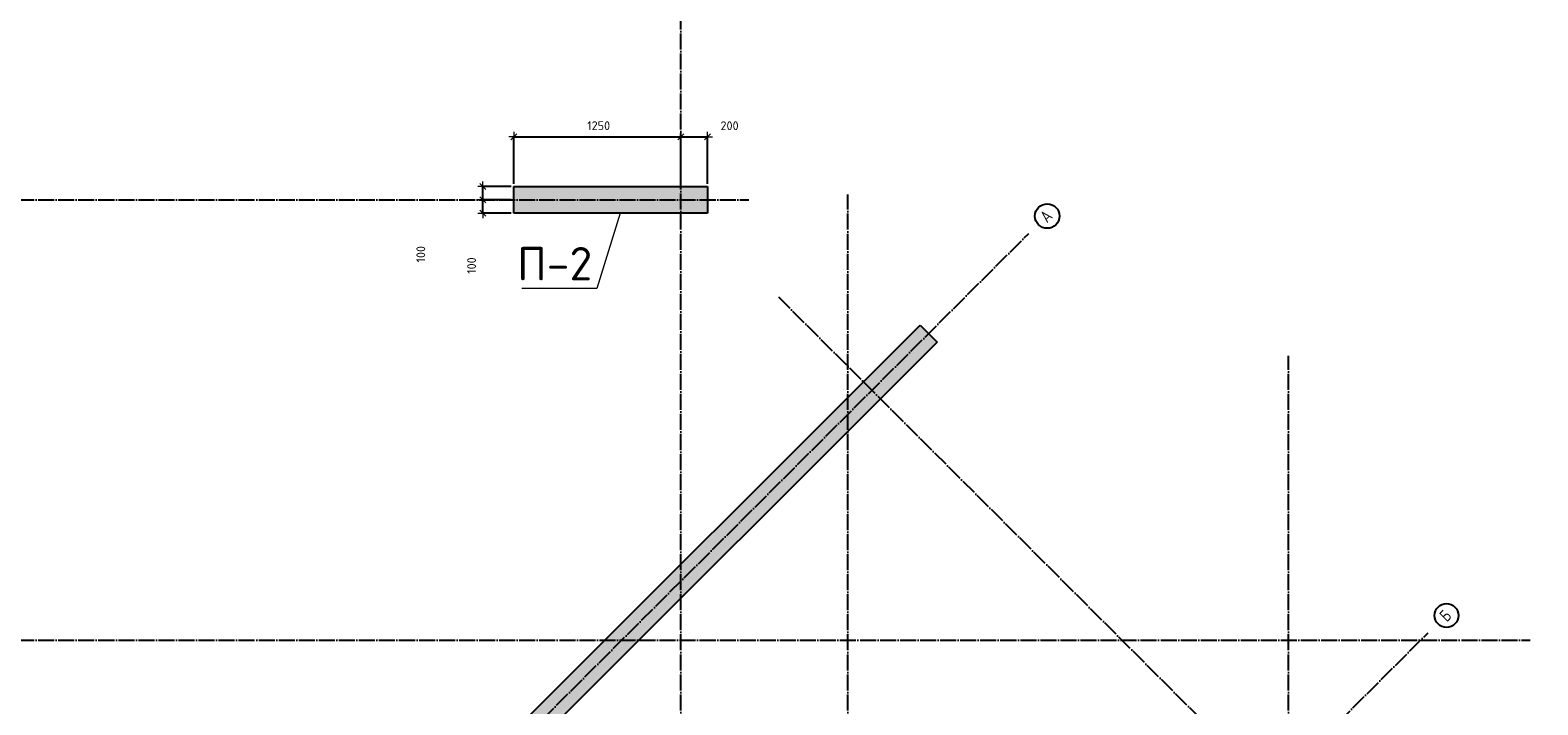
# Model space of a CAD drawing. Header units: millimetres. Extents: x -3057 to 112233, y -2869 to 47508.
# Tile 33 of 48: x 59028 to 70318, y 18015 to 23071. Entities that reach past the tile are written whole.
import ezdxf

# ---------------------------------------------------------------- set-up
doc = ezdxf.new("R2010")
doc.units = ezdxf.units.MM
doc.header["$PDMODE"] = 65
doc.linetypes.add('______11', pattern=[150, 120, -15, 0, -15])
doc.linetypes.add('______5', pattern=[330, 240, -30, 30, -30])
doc.layers.add('Высотная отметка (отверстия)', color=7, linetype='Continuous', lineweight=13)
doc.layers.add('Размерная линия_ общее', color=7, linetype='Continuous', lineweight=13)
doc.layers.add('Осевая линия_ общее', color=7, linetype='______5', lineweight=13, true_color=0xa0a0a0)
doc.styles.add('ISOCPEUR', font='ISOCPEUR')
doc.dimstyles.new('DIMSTYLE_3', dxfattribs={"dimtxt": 66, "dimasz": 75, "dimexe": 0, "dimexo": 0, "dimgap": 33, "dimtad": 2, "dimdec": 0, "dimrnd": 5, "dimzin": 12, "dimdsep": 46, "dimtxsty": 'ISOCPEUR', "dimblk1": 'ALL_ML_STRICH', "dimblk2": 'ALL_ML_STRICH', "dimsah": 1, "dimcen": 0, "dimclrd": 7, "dimclre": 256, "dimclrt": 7, "dimadec": 0, "dimazin": 0, "dimtfac": 1, "dimtdec": 0, "dimtix": 1, "dimtmove": 2, "dimatfit": 3, "dimfxl": 0, "dimtzin": 0, "dimlwd": 0, "dimlwe": -3, "dimarcsym": 0})
doc.dimstyles.new('DIMSTYLE_7', dxfattribs={"dimtxt": 66, "dimasz": 75, "dimexe": 0, "dimexo": 0, "dimgap": 33, "dimtad": 2, "dimdec": 0, "dimrnd": 5, "dimzin": 12, "dimdsep": 46, "dimtxsty": 'ISOCPEUR', "dimblk1": 'ALL_ML_STRICH', "dimblk2": 'ALL_ML_STRICH', "dimsah": 1, "dimcen": 0, "dimclrd": 7, "dimclre": 256, "dimclrt": 7, "dimadec": 0, "dimazin": 0, "dimtfac": 1, "dimtdec": 0, "dimtix": 1, "dimtmove": 2, "dimatfit": 3, "dimfxl": 0, "dimtvp": 1.2, "dimtzin": 0, "dimlwd": 0, "dimlwe": -3, "dimarcsym": 0})

# ---------------------------------------------------------------- blocks, each defined once
blk = doc.blocks.new('СЛОЖНЫЙ_ОБЪЕКТ_0')
at = {"layer": 'Осевая линия_ общее', "color": 253, "linetype": '______11', "lineweight": -3, "true_color": 0xa0a0a0, "transparency": 33554687}
for p, q in [((63900, -2590), (63900, 47490)), ((47230, 21800), (64410, 21800)), ((65150, -2590), (65150, 21840)), ((50552, 5594), (66505, 21547)), ((71087, 14617), (64624, 21080)), ((68450, -2590), (68450, 20630)), ((53543, 2603), (69496, 18556)), ((47230, 18500), (70260, 18500))]:
    blk.add_line(p, q, dxfattribs=at)
at = {"layer": 'Осевая линия_ общее', "color": 7, "linetype": 'Continuous', "lineweight": 25, "transparency": 33554687}
for centre, radius in [((66644, 21678), 91.7), ((69634, 18685), 89.6)]:
    blk.add_circle(centre, radius, dxfattribs=at)
at = {"layer": 'Осевая линия_ общее', "color": 7, "linetype": 'Continuous', "lineweight": 25, "transparency": 33554687, "char_height": 90, "attachment_point": 7, "rotation": 45, "style": 'ISOCPEUR'}
for s, insert, width in [('\\W0.82;А', (66643, 21622), 117.79), ('\\W0.80;Б', (69636, 18632), 107.95)]:
    blk.add_mtext(s, dxfattribs=dict(at, insert=insert, width=width))
blk = doc.blocks.new('ALL_ML_STRICH')
at = {"color": 0, "linetype": 'ByBlock', "lineweight": -2}
for p, q in [((-1, 0), (0.5, 0)), ((-0.3, -0.3), (0.3, 0.3)), ((0, -0.5), (0, 0.5))]:
    blk.add_line(p, q, dxfattribs=at)
blk = doc.blocks.new('*D223')
at = {"layer": 'DEFPOINTS', "color": 7, "linetype": 'Continuous', "lineweight": 13, "transparency": 33554687}
for p in [(62650, 22272), (62650, 21900), (63900, 21900)]:
    blk.add_point(p, dxfattribs=at)
at = {"layer": 'Размерная линия_ общее', "color": 253, "linetype": 'Continuous', "lineweight": -2, "true_color": 0xa0a0a0, "transparency": 33554687}
for p, q in [((62650, 21920), (62650, 22272)), ((63900, 21920), (63900, 22272))]:
    blk.add_line(p, q, dxfattribs=at)
at = {"layer": 'Размерная линия_ общее', "color": 7, "linetype": 'Continuous', "lineweight": -2, "transparency": 33554687}
blk.add_line((62650, 22272), (63900, 22272), dxfattribs=at)
at = {"layer": 'Размерная линия_ общее', "color": 7, "linetype": 'Continuous', "lineweight": 13, "transparency": 33554687, "xscale": 75, "yscale": 75, "zscale": 75, "rotation": 180}
blk.add_blockref('ALL_ML_STRICH', (62650, 22272), dxfattribs=at)
at = {"layer": 'Размерная линия_ общее', "color": 7, "linetype": 'Continuous', "lineweight": 13, "transparency": 33554687, "xscale": 75, "yscale": 75, "zscale": 75}
blk.add_blockref('ALL_ML_STRICH', (63900, 22272), dxfattribs=at)
at = {"layer": 'Размерная линия_ общее', "color": 7, "linetype": 'Continuous', "lineweight": 13, "transparency": 33554687, "insert": (63285, 22355), "char_height": 66, "width": 264, "attachment_point": 5, "style": 'ISOCPEUR'}
blk.add_mtext('\\A1;{1250}', dxfattribs=at)
blk = doc.blocks.new('*D224')
at = {"layer": 'DEFPOINTS', "color": 7, "linetype": 'Continuous', "lineweight": 13, "transparency": 33554687}
for p in [(63900, 22272), (63900, 21900), (64100, 21900)]:
    blk.add_point(p, dxfattribs=at)
at = {"layer": 'Размерная линия_ общее', "color": 253, "linetype": 'Continuous', "lineweight": -2, "true_color": 0xa0a0a0, "transparency": 33554687}
for p, q in [((63900, 21920), (63900, 22272)), ((64100, 21920), (64100, 22272))]:
    blk.add_line(p, q, dxfattribs=at)
at = {"layer": 'Размерная линия_ общее', "color": 7, "linetype": 'Continuous', "lineweight": -2, "transparency": 33554687}
blk.add_line((63900, 22272), (64100, 22272), dxfattribs=at)
at = {"layer": 'Размерная линия_ общее', "color": 7, "linetype": 'Continuous', "lineweight": 13, "transparency": 33554687, "xscale": 75, "yscale": 75, "zscale": 75, "rotation": 180}
blk.add_blockref('ALL_ML_STRICH', (63900, 22272), dxfattribs=at)
at = {"layer": 'Размерная линия_ общее', "color": 7, "linetype": 'Continuous', "lineweight": 13, "transparency": 33554687, "xscale": 75, "yscale": 75, "zscale": 75}
blk.add_blockref('ALL_ML_STRICH', (64100, 22272), dxfattribs=at)
at = {"layer": 'Размерная линия_ общее', "color": 7, "linetype": 'Continuous', "lineweight": 13, "transparency": 33554687, "insert": (64265, 22355), "char_height": 66, "width": 198, "attachment_point": 5, "style": 'ISOCPEUR'}
blk.add_mtext('\\A1;{200}', dxfattribs=at)
blk = doc.blocks.new('*D247')
at = {"layer": 'DEFPOINTS', "color": 7, "linetype": 'Continuous', "lineweight": 13, "transparency": 33554687}
for p in [(62650, 21800), (62418, 21700), (62650, 21700)]:
    blk.add_point(p, dxfattribs=at)
at = {"layer": 'Размерная линия_ общее', "color": 253, "linetype": 'Continuous', "lineweight": -2, "true_color": 0xa0a0a0, "transparency": 33554687}
for p, q in [((62630, 21800), (62418, 21800)), ((62630, 21700), (62418, 21700))]:
    blk.add_line(p, q, dxfattribs=at)
at = {"layer": 'Размерная линия_ общее', "color": 7, "linetype": 'Continuous', "lineweight": -2, "transparency": 33554687}
blk.add_line((62418, 21700), (62418, 21800), dxfattribs=at)
at = {"layer": 'Размерная линия_ общее', "color": 7, "linetype": 'Continuous', "lineweight": 13, "transparency": 33554687, "xscale": 75, "yscale": 75, "zscale": 75}
for p, rotation in [((62418, 21800), 90), ((62418, 21700), 270)]:
    blk.add_blockref('ALL_ML_STRICH', p, dxfattribs=dict(at, rotation=rotation))
at = {"layer": 'Размерная линия_ общее', "color": 7, "linetype": 'Continuous', "lineweight": 13, "transparency": 33554687, "insert": (62333, 21307), "char_height": 66, "width": 198, "attachment_point": 5, "rotation": 90, "style": 'ISOCPEUR'}
blk.add_mtext('\\A1;{100}', dxfattribs=at)
blk = doc.blocks.new('*D248')
at = {"layer": 'DEFPOINTS', "color": 7, "linetype": 'Continuous', "lineweight": 13, "transparency": 33554687}
for p in [(62418, 21800), (62650, 21900), (62650, 21800)]:
    blk.add_point(p, dxfattribs=at)
at = {"layer": 'Размерная линия_ общее', "color": 253, "linetype": 'Continuous', "lineweight": -2, "true_color": 0xa0a0a0, "transparency": 33554687}
for p, q in [((62630, 21900), (62418, 21900)), ((62630, 21800), (62418, 21800))]:
    blk.add_line(p, q, dxfattribs=at)
at = {"layer": 'Размерная линия_ общее', "color": 7, "linetype": 'Continuous', "lineweight": -2, "transparency": 33554687}
blk.add_line((62418, 21800), (62418, 21900), dxfattribs=at)
at = {"layer": 'Размерная линия_ общее', "color": 7, "linetype": 'Continuous', "lineweight": 13, "transparency": 33554687, "xscale": 75, "yscale": 75, "zscale": 75}
for p, rotation in [((62418, 21900), 90), ((62418, 21800), 270)]:
    blk.add_blockref('ALL_ML_STRICH', p, dxfattribs=dict(at, rotation=rotation))
at = {"layer": 'Размерная линия_ общее', "color": 7, "linetype": 'Continuous', "lineweight": 13, "transparency": 33554687, "insert": (61953, 21392), "char_height": 66, "width": 198, "attachment_point": 5, "rotation": 90, "style": 'ISOCPEUR'}
blk.add_mtext('\\A1;{100}', dxfattribs=at)

msp = doc.modelspace()

# ---------------------------------------------------------------- hatches: boundary and pattern name
at = {"linetype": 'Continuous', "lineweight": 13, "transparency": 33554687}
for points in [[(64100, 21700), (64100, 21900), (62650, 21900), (62650, 21700)], [(59511.2, 14680.6), (59638.5, 14553.3), (65818.6, 20733.4), (65691.3, 20860.7)]]:
    msp.add_hatch(color=7, dxfattribs=at).paths.add_polyline_path(points)

# ---------------------------------------------------------------- linework, layer by layer
at = {"color": 7, "linetype": 'Continuous', "lineweight": -3, "transparency": 33554687}
for p, q in [((62650, 21700), (62650, 21900)), ((62650, 21900), (64100, 21900)), ((64100, 21900), (64100, 21700)), ((64100, 21700), (62650, 21700)), ((59511.2, 14680.6), (65691.3, 20860.7)), ((65691.3, 20860.7), (65818.6, 20733.4)), ((65818.6, 20733.4), (59638.5, 14553.3))]:
    msp.add_line(p, q, dxfattribs=at)
at = {"layer": 'Высотная отметка (отверстия)', "color": 7, "linetype": 'Continuous', "lineweight": 13, "transparency": 33554687}
msp.add_lwpolyline([(63444.7, 21700), (63270.8, 21135.9), (62710.8, 21135.9)], dxfattribs=at)

# ---------------------------------------------------------------- block references
at = {"layer": 'Осевая линия_ общее', "color": 253, "linetype": '______11', "lineweight": -3, "true_color": 0xa0a0a0, "transparency": 33554687}
msp.add_blockref('СЛОЖНЫЙ_ОБЪЕКТ_0', (0, 0), dxfattribs=at)

# ---------------------------------------------------------------- texts
at = {"layer": 'Высотная отметка (отверстия)', "color": 7, "linetype": 'Continuous', "lineweight": 13, "transparency": 33554687, "insert": (62955.8, 21195.9), "char_height": 75, "width": 664.583, "attachment_point": 8, "style": 'ISOCPEUR'}
msp.add_mtext('\\A1;{\\fISOCPEUR|i0|b0;\\H250.000000;\\W1.000000;\\C7;П-2}\\P', dxfattribs=at)

# ---------------------------------------------------------------- dimensions: what is measured, and where the dimension line sits
at = {"layer": 'Размерная линия_ общее', "color": 7, "linetype": 'Continuous', "lineweight": 13, "transparency": 33554687}
for base, p1, p2, picture, middle in [((63900, 22272.3), (62650, 21920), (63900, 21920), '*D223', (63284.9, 22355.3)), ((64100, 22272.3), (63900, 21920), (64100, 21920), '*D224', (64265, 22354.7))]:
    dim = msp.add_linear_dim(base=base, p1=p1, p2=p2, dimstyle='DIMSTYLE_3', override={"dimpost": '<>', "dimclrd": 7, "dimclre": 253, "dimclrt": 7, "dimlwd": 0, "dimlwe": 65533}, dxfattribs=at)
    dim.commit()
    dim.dimension.update_dxf_attribs({"geometry": picture, "text_midpoint": middle, "dimtype": 160})
for base, p1, p2, picture, middle in [((62418, 21900), (62630, 21800), (62630, 21900), '*D248', (61952.6, 21392.4)), ((62418, 21800), (62630, 21700), (62630, 21800), '*D247', (62332.6, 21307.1))]:
    dim = msp.add_linear_dim(base=base, p1=p1, p2=p2, angle=90, dimstyle='DIMSTYLE_7', override={"dimpost": '<>', "dimclrd": 7, "dimclre": 253, "dimclrt": 7, "dimlwd": 0, "dimlwe": 65533}, dxfattribs=at)
    dim.commit()
    dim.dimension.update_dxf_attribs({"geometry": picture, "text_midpoint": middle, "dimtype": 160})

doc.saveas('drawing.dxf')
